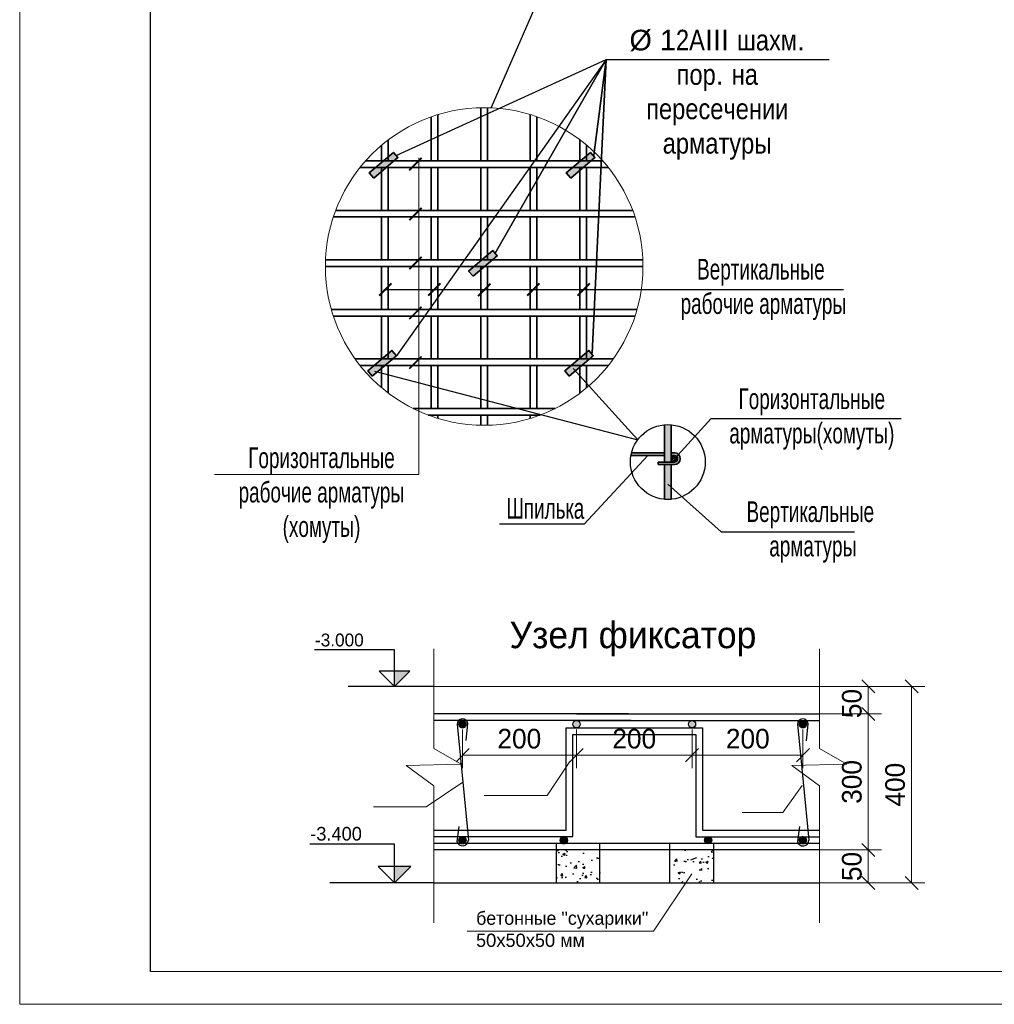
# Model space of a CAD drawing. Extents: x -764262 to 2885205, y 359641 to 616597.
# Tile 14 of 97: x 620656 to 635544, y 421809 to 436854. Entities that reach past the tile are written whole.
import ezdxf

# ---------------------------------------------------------------- set-up
doc = ezdxf.new("R2010")
doc.units = 0
doc.header["$LTSCALE"] = 50
doc.header["$MEASUREMENT"] = 0
doc.linetypes.add('CENTER', pattern=[50.8, 31.75, -6.35, 6.35, -6.35])
doc.linetypes.add('CONTI', pattern=[0])
doc.layers.get('0').update_dxf_attribs({"linetype": 'CONTINUOUS', "lineweight": 15})
doc.layers.get('DEFPOINTS').update_dxf_attribs({"linetype": 'CONTINUOUS'})
for name, color, linetype in [('LEV', 2, 'CONTINUOUS'), ('LINE-0', 9, 'CENTER'), ('TEXT-LEV', 4, 'CONTINUOUS'), ('ВЫНОСКА', 221, 'CONTINUOUS')]:
    doc.layers.add(name, color=color, linetype=linetype)
for name, color, linetype, lineweight in [('Tarama', 251, 'CONTINUOUS', 15), ('Арматур', 7, 'CONTINUOUS', 60), ('размеры', 76, 'CONTINUOUS', 15), ('粗实线层', 7, 'CONTINUOUS', 35)]:
    doc.layers.add(name, color=color, linetype=linetype, lineweight=lineweight)
doc.styles.add('arial', font='ARIALN.TTF')
doc.styles.add('MtXpl_ISOCPEUR_1', font='txt')
doc.styles.get("Standard").update_dxf_attribs({"font": 'txt', "width": 0.8})
doc.dimstyles.new('Xikmatillo', dxfattribs={"dimtxt": 300, "dimasz": 200, "dimexe": 200, "dimexo": 0, "dimgap": 100, "dimtad": 1, "dimdec": 0, "dimtxsty": 'arial', "dimblk": 'OBLIQUE', "dimcen": 0, "dimclrd": 7, "dimclre": 7, "dimclrt": 7, "dimadec": 0, "dimazin": 0, "dimtfac": 1, "dimtdec": 0, "dimtmove": 1, "dimatfit": 3, "dimldrblk": 'OBLIQUE', "dimfxl": 200, "dimlwd": 13, "dimlwe": 13, "dimarcsym": 0})
pattern_1 = [(0, (166981.662, 499096.2454), (0, 7.07799942), [5.14763594, -1.93036348]), (90, (166981.662, 499096.2454), (-7.07799942, 4e-16), [5.14763594, -1.93036348])]
pattern_2 = [(50, (614855.92, 418634.83), (363.405, -31.794), [37.999, -417.992]), (355, (614855.92, 418634.83), (-70.299, 381.1035), [30.3994, -334.394]), (100.4514, (614886.2, 418632.2), (293.106, 349.3094), [32.2944, -355.239]), (46.1842, (614855.92, 418736.16), (540.725, -83.861), [56.999, -626.988]), (96.6356, (614901, 418729.2), (473.553, 493.544), [48.442, -532.858]), (351.1842, (614855.9, 418736.16), (473.553, 493.544), [45.599, -501.59]), (21, (614906.6, 418710.83), (302.427, -203.9897), [37.999, -417.992]), (326, (614906.6, 418710.83), (123.2774, 367.4024), [30.3994, -334.394]), (71.4514, (614931.8, 418693.83), (425.705, 163.4124), [32.2944, -355.239]), (37.5, (614855.92, 418634.83), (6.1609, 168.663), [0, -330.3404, 0, -339.4602, 0, -335.6603]), (7.5, (614855.92, 418634.83), (133.286, 199.8315), [0, -193.543, 0, -322.7406, 0, -127.931]), (327.5, (614742.94, 418634.83), (270.4649, -11.4276), [0, -126.6643, 0, -395.1925, 0, -524.39]), (317.5, (614692.27, 418634.83), (295.4754, 50.719), [0, -164.6636, 0, -262.4484, 0, -372.393])]

# ---------------------------------------------------------------- blocks, each defined once
blk = doc.blocks.new('_OBLIQUE')
at = {"color": 0, "linetype": 'ByBlock'}
blk.add_line((-0.5, -0.5), (0.5, 0.5), dxfattribs=at)
blk = doc.blocks.new('*D691')
at = {"color": 7, "lineweight": 13, "ltscale": 5, "transparency": 16777216}
for p, q in [((632872, 426666), (633819, 426666)), ((633619, 426666), (633619, 426246)), ((631405, 426246), (633819, 426246))]:
    blk.add_line(p, q, dxfattribs=at)
at = {"layer": 'DEFPOINTS', "color": 0, "ltscale": 5, "transparency": 16777216}
for p in [(632872, 426666), (631405, 426246), (633619, 426246)]:
    blk.add_point(p, dxfattribs=at)
at = {"color": 7, "lineweight": 13, "ltscale": 5, "transparency": 16777216, "xscale": 200, "yscale": 200, "zscale": 200}
for p, rotation in [((633619, 426666), 90), ((633619, 426246), 270)]:
    blk.add_blockref('_OBLIQUE', p, dxfattribs=dict(at, rotation=rotation))
at = {"color": 7, "ltscale": 5, "transparency": 16777216, "insert": (633369, 426405), "char_height": 300, "attachment_point": 5, "rotation": 90, "style": 'MtXpl_ISOCPEUR_1'}
blk.add_mtext('50', dxfattribs=at)
blk = doc.blocks.new('*D692')
at = {"color": 7, "lineweight": 13, "ltscale": 5, "transparency": 16777216}
for p, q in [((632872, 424167), (633819, 424167)), ((633619, 424167), (633619, 423663)), ((632872, 423663), (633819, 423663))]:
    blk.add_line(p, q, dxfattribs=at)
at = {"layer": 'DEFPOINTS', "color": 0, "ltscale": 5, "transparency": 16777216}
for p in [(632872, 424167), (632872, 423663), (633619, 423663)]:
    blk.add_point(p, dxfattribs=at)
at = {"color": 7, "lineweight": 13, "ltscale": 5, "transparency": 16777216, "xscale": 200, "yscale": 200, "zscale": 200}
for p, rotation in [((633619, 424167), 90), ((633619, 423663), 270)]:
    blk.add_blockref('_OBLIQUE', p, dxfattribs=dict(at, rotation=rotation))
at = {"color": 7, "ltscale": 5, "transparency": 16777216, "insert": (633369, 423915), "char_height": 300, "attachment_point": 5, "rotation": 90, "style": 'MtXpl_ISOCPEUR_1'}
blk.add_mtext('50', dxfattribs=at)
blk = doc.blocks.new('*D693')
at = {"color": 7, "lineweight": 13, "ltscale": 5, "transparency": 16777216}
for p, q in [((632872, 426666), (634480, 426666)), ((634280, 426666), (634280, 423663)), ((632872, 423663), (634480, 423663))]:
    blk.add_line(p, q, dxfattribs=at)
at = {"layer": 'DEFPOINTS', "color": 0, "ltscale": 5, "transparency": 16777216}
for p in [(632872, 426666), (632872, 423663), (634280, 423663)]:
    blk.add_point(p, dxfattribs=at)
at = {"color": 7, "lineweight": 13, "ltscale": 5, "transparency": 16777216, "xscale": 200, "yscale": 200, "zscale": 200}
for p, rotation in [((634280, 426666), 90), ((634280, 423663), 270)]:
    blk.add_blockref('_OBLIQUE', p, dxfattribs=dict(at, rotation=rotation))
at = {"color": 7, "ltscale": 5, "transparency": 16777216, "insert": (634030, 425165), "char_height": 300, "attachment_point": 5, "rotation": 90, "style": 'MtXpl_ISOCPEUR_1'}
blk.add_mtext('400', dxfattribs=at)
blk = doc.blocks.new('*D694')
at = {"color": 7, "lineweight": 13, "ltscale": 5, "transparency": 16777216}
for p, q in [((633312, 426246), (633819, 426246)), ((633619, 424167), (633619, 426246)), ((633127, 424167), (633819, 424167))]:
    blk.add_line(p, q, dxfattribs=at)
at = {"layer": 'DEFPOINTS', "color": 0, "ltscale": 5, "transparency": 16777216}
for p in [(633312, 426246), (633619, 426246), (633127, 424167)]:
    blk.add_point(p, dxfattribs=at)
at = {"color": 7, "lineweight": 13, "ltscale": 5, "transparency": 16777216, "xscale": 200, "yscale": 200, "zscale": 200}
for p, rotation in [((633619, 426246), 90), ((633619, 424167), 270)]:
    blk.add_blockref('_OBLIQUE', p, dxfattribs=dict(at, rotation=rotation))
at = {"color": 7, "ltscale": 5, "transparency": 16777216, "insert": (633369, 425207), "char_height": 300, "attachment_point": 5, "rotation": 90, "style": 'MtXpl_ISOCPEUR_1'}
blk.add_mtext('300', dxfattribs=at)
blk = doc.blocks.new('*D695')
at = {"color": 7, "lineweight": 13, "ltscale": 5, "transparency": 16777216}
for p, q in [((627422, 426008), (627422, 425416)), ((629162, 426008), (629162, 425416)), ((627422, 425616), (629162, 425616))]:
    blk.add_line(p, q, dxfattribs=at)
at = {"layer": 'DEFPOINTS', "color": 0, "ltscale": 5, "transparency": 16777216}
for p in [(627422, 426008), (629162, 426008), (629162, 425616)]:
    blk.add_point(p, dxfattribs=at)
at = {"color": 7, "lineweight": 13, "ltscale": 5, "transparency": 16777216, "xscale": 200, "yscale": 200, "zscale": 200, "rotation": 180}
blk.add_blockref('_OBLIQUE', (627422, 425616), dxfattribs=at)
at = {"color": 7, "lineweight": 13, "ltscale": 5, "transparency": 16777216, "xscale": 200, "yscale": 200, "zscale": 200}
blk.add_blockref('_OBLIQUE', (629162, 425616), dxfattribs=at)
at = {"color": 7, "ltscale": 5, "transparency": 16777216, "insert": (628288, 425866), "char_height": 300, "attachment_point": 5, "style": 'MtXpl_ISOCPEUR_1'}
blk.add_mtext('200', dxfattribs=at)
blk = doc.blocks.new('*D696')
at = {"color": 7, "lineweight": 13, "ltscale": 5, "transparency": 16777216}
for p, q in [((629162, 426008), (629162, 425416)), ((630926, 426008), (630926, 425416)), ((629162, 425616), (630926, 425616))]:
    blk.add_line(p, q, dxfattribs=at)
at = {"layer": 'DEFPOINTS', "color": 0, "ltscale": 5, "transparency": 16777216}
for p in [(629162, 426008), (630926, 426008), (630926, 425616)]:
    blk.add_point(p, dxfattribs=at)
at = {"color": 7, "lineweight": 13, "ltscale": 5, "transparency": 16777216, "xscale": 200, "yscale": 200, "zscale": 200, "rotation": 180}
blk.add_blockref('_OBLIQUE', (629162, 425616), dxfattribs=at)
at = {"color": 7, "lineweight": 13, "ltscale": 5, "transparency": 16777216, "xscale": 200, "yscale": 200, "zscale": 200}
blk.add_blockref('_OBLIQUE', (630926, 425616), dxfattribs=at)
at = {"color": 7, "ltscale": 5, "transparency": 16777216, "insert": (630044, 425866), "char_height": 300, "attachment_point": 5, "style": 'MtXpl_ISOCPEUR_1'}
blk.add_mtext('200', dxfattribs=at)
blk = doc.blocks.new('*D697')
at = {"color": 7, "lineweight": 13, "ltscale": 5, "transparency": 16777216}
for p, q in [((630926, 426008), (630926, 425416)), ((632620, 426008), (632620, 425416)), ((630926, 425616), (632620, 425616))]:
    blk.add_line(p, q, dxfattribs=at)
at = {"layer": 'DEFPOINTS', "color": 0, "ltscale": 5, "transparency": 16777216}
for p in [(630926, 426008), (632620, 426008), (632620, 425616)]:
    blk.add_point(p, dxfattribs=at)
at = {"color": 7, "lineweight": 13, "ltscale": 5, "transparency": 16777216, "xscale": 200, "yscale": 200, "zscale": 200, "rotation": 180}
blk.add_blockref('_OBLIQUE', (630926, 425616), dxfattribs=at)
at = {"color": 7, "lineweight": 13, "ltscale": 5, "transparency": 16777216, "xscale": 200, "yscale": 200, "zscale": 200}
blk.add_blockref('_OBLIQUE', (632620, 425616), dxfattribs=at)
at = {"color": 7, "ltscale": 5, "transparency": 16777216, "insert": (631778, 425866), "char_height": 300, "attachment_point": 5, "style": 'MtXpl_ISOCPEUR_1'}
blk.add_mtext('200', dxfattribs=at)
blk = doc.blocks.new('A$C01EB0BB3')
at = {"layer": 'LEV', "color": 1}
for p, q in [((225, 0), (225, 533)), ((225, 533), (1391, 533)), ((225, 0), (0, 225)), ((0, 225), (450, 225)), ((225, 0), (450, 225))]:
    blk.add_line(p, q, dxfattribs=at)
blk.add_solid([(0, 225), (225, 225), (225, 0)], dxfattribs=at)
at = {"layer": 'TEXT-LEV'}
blk.add_attdef('EL.+189', (221, 584), '', height=188, dxfattribs=at)

msp = doc.modelspace()

# ---------------------------------------------------------------- hatches: boundary and pattern name
at = {"linetype": 'CONTI', "lineweight": 25, "transparency": 33554687}
h = msp.add_hatch(dxfattribs=at)
h.set_pattern_fill('ANGLE', color=256, scale=1.013314)
h.set_pattern_definition([(0, (-259875.529, 499096.2454), (0, 7.07799942), [5.14763594, -1.93036348]), (90, (-259875.529, 499096.2454), (-7.07799942, 4e-16), [5.14763594, -1.93036348])])
h.paths.add_polyline_path([(627477.388, 426088.909, 1), (627366.591, 426088.909, 1)])
h = msp.add_hatch(dxfattribs=at)
h.set_pattern_fill('ANGLE', color=256, scale=1.013314)
h.set_pattern_definition(pattern_1)
h.paths.add_polyline_path([(629187.29, 426039.587, 0.281623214), (629217.464, 426088.909, 1), (629106.667, 426088.909, 0.281623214), (629136.841, 426039.587)])
h.paths.add_polyline_path([(630873.138, 426105.115), (630900.889, 426039.587), (630951.338, 426039.587, 0.281623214), (630981.512, 426088.909, 0.861581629)])
h = msp.add_hatch(dxfattribs=at)
h.set_pattern_fill('ANGLE', color=256, scale=1.013314)
h.set_pattern_definition([(0, (-254677.6576, 499096.2454), (0, 7.07799942), [5.14763594, -1.93036348]), (90, (-254677.6576, 499096.2454), (-7.07799942, 4e-16), [5.14763594, -1.93036348])])
h.paths.add_polyline_path([(632675.26, 426088.909, 1), (632564.463, 426088.909, 1)])
h = msp.add_hatch(dxfattribs=at)
h.set_pattern_fill('ANGLE', color=256, scale=1.013314)
h.set_pattern_definition([(0, (-259875.529, 497325.43), (0, 7.07799942), [5.14763594, -1.93036348]), (90, (-259875.529, 497325.43), (-7.07799942, 4e-16), [5.14763594, -1.93036348])])
h.paths.add_polyline_path([(627477.388, 424318.094, 1), (627366.591, 424318.094, 1)])
h = msp.add_hatch(dxfattribs=at)
h.set_pattern_fill('ANGLE', color=256, scale=1.013314)
h.set_pattern_definition(pattern_1)
h.paths.add_polyline_path([(628915.316, 424331.888), (628943.066, 424266.36), (628993.515, 424266.36, 0.281623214), (629023.689, 424315.682, 0.861581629)])
h = msp.add_hatch(dxfattribs=at)
h.set_pattern_fill('ANGLE', color=256, scale=1.013314)
h.set_pattern_definition(pattern_1)
h.paths.add_polyline_path([(631121.576, 424333.786), (631149.327, 424268.257), (631199.776, 424268.257, 0.281623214), (631229.95, 424317.58, 0.861581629)])
h = msp.add_hatch(dxfattribs=at)
h.set_pattern_fill('ANGLE', color=256, scale=1.013314)
h.set_pattern_definition([(0, (-254677.6576, 497325.43), (0, 7.07799942), [5.14763594, -1.93036348]), (90, (-254677.6576, 497325.43), (-7.07799942, 4e-16), [5.14763594, -1.93036348])])
h.paths.add_polyline_path([(632675.26, 424318.094, 1), (632564.463, 424318.094, 1)])
at = {"linetype": 'Continuous', "lineweight": 30}
h = msp.add_hatch(dxfattribs=at)
h.set_pattern_fill('AR-CONC', color=0, scale=50.665708, style=0)
h.set_pattern_definition(pattern_2)
h.paths.add_polyline_path([(629518.605, 423662.989), (629518.605, 424167.44), (629269.442, 424167.44), (629202.428, 424009.198), (629109.311, 424048.632), (629159.625, 424167.44), (628851.473, 424167.44), (628851.473, 423662.989)])
h = msp.add_hatch(dxfattribs=at)
h.set_pattern_fill('AR-CONC', color=0, scale=50.665708, style=0)
h.set_pattern_definition(pattern_2)
h.paths.add_polyline_path([(630584.822, 423662.989), (631251.953, 423662.989), (631251.953, 424167.44), (630943.801, 424167.44), (630994.115, 424048.632), (630900.998, 424009.198), (630833.984, 424167.44), (630584.822, 424167.44)])
at = {"layer": 'размеры', "ltscale": 40}
h = msp.add_hatch(color=0, dxfattribs=at)
h.dxf.hatch_style = 1
h.set_gradient(color1=(95, 127, 63), color2=(92, 123, 61), one_color=1, tint=0.36)
h.paths.add_polyline_path([(626063.99, 434434.194), (626433.293, 434746.213), (626365.247, 434826.751), (625995.944, 434514.733)])
h = msp.add_hatch(color=0, dxfattribs=at)
h.dxf.hatch_style = 1
h.set_gradient(color1=(95, 127, 63), color2=(92, 123, 61), one_color=1, tint=0.36)
h.paths.add_polyline_path([(629073.023, 434434.194), (629442.326, 434746.213), (629374.28, 434826.751), (629004.977, 434514.733)])
h = msp.add_hatch(color=0, dxfattribs=at)
h.dxf.hatch_style = 1
h.set_gradient(color1=(95, 127, 63), color2=(92, 123, 61), one_color=1, tint=0.36)
h.paths.add_polyline_path([(627581.413, 432933.686), (627950.716, 433245.705), (627882.67, 433326.243), (627513.367, 433014.224)])
h = msp.add_hatch(color=0, dxfattribs=at)
h.dxf.hatch_style = 1
h.set_gradient(color1=(95, 127, 63), color2=(92, 123, 61), one_color=1, tint=0.36)
h.paths.add_polyline_path([(626040.29, 431407.002), (626409.593, 431719.021), (626341.547, 431799.56), (625972.244, 431487.541)])
h = msp.add_hatch(color=0, dxfattribs=at)
h.dxf.hatch_style = 1
h.set_gradient(color1=(95, 127, 63), color2=(92, 123, 61), one_color=1, tint=0.36)
h.paths.add_polyline_path([(629049.323, 431407.002), (629418.626, 431719.021), (629350.58, 431799.56), (628981.277, 431487.541)])
h = msp.add_hatch(color=0, dxfattribs=at)
h.dxf.hatch_style = 1
h.set_gradient(color1=(51, 51, 51), color2=(43, 43, 43), one_color=1, tint=0.17)
h.paths.add_polyline_path([(630504.933, 430665.022), (630605.834, 430665.199), (630605.834, 430094.509), (630504.933, 430095.58)])
h = msp.add_hatch(color=0, dxfattribs=at)
h.dxf.hatch_style = 1
h.set_gradient(color1=(127, 63, 63), color2=(123, 61, 61), one_color=1, tint=0.36)
h.paths.add_polyline_path([(630002.348, 430236.841, 0.018063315), (629993.596, 430196.481), (630504.933, 430196.481), (630504.933, 430236.841)])
h.paths.add_polyline_path([(630656.344, 430236.841), (630605.834, 430236.841), (630605.834, 430196.481), (630656.344, 430196.481, -0.414213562), (630706.795, 430146.03, -0.414213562), (630656.344, 430095.58), (630407.045, 430095.58), (630407.045, 430055.22), (630656.344, 430055.22, 1)])
h = msp.add_hatch(dxfattribs=at)
h.set_pattern_fill('ANSI31', color=0, scale=6.306297)
h.set_pattern_definition([(45, (-112037.295, 1493865.262), (-14.1580403, 14.1580403), [])])
edge = h.paths.add_edge_path()
edge.add_arc((630656.344, 430146.03), 50.45, 0, 360)
h = msp.add_hatch(color=0, dxfattribs=at)
h.dxf.hatch_style = 1
h.set_gradient(color1=(51, 51, 51), color2=(43, 43, 43), one_color=1, tint=0.17)
h.paths.add_polyline_path([(630504.933, 430055.22), (630605.834, 430055.397), (630605.834, 429523.819), (630504.933, 429523.819)])

# ---------------------------------------------------------------- linework, layer by layer
at = {"color": 0}
for p, q in [((626980.776, 427239.202), (626980.776, 425717.521)), ((632872.265, 427239.202), (632872.265, 425717.521)), ((626980.776, 426666.307), (632872.265, 426666.307)), ((626980.776, 425717.521), (627401.597, 425477.255)), ((632872.265, 425717.521), (633293.085, 425477.255)), ((627401.597, 425477.255), (626559.955, 425457.233)), ((626559.955, 425457.233), (626980.776, 425146.89)), ((633293.085, 425477.255), (632451.444, 425457.233)), ((632451.444, 425457.233), (632872.265, 425146.89)), ((626980.776, 425146.89), (626980.776, 423054.579)), ((632872.265, 425146.89), (632872.265, 423054.579)), ((628851.473, 423662.989), (629518.605, 423662.989)), ((631251.953, 423662.989), (630584.822, 423662.989))]:
    msp.add_line(p, q, dxfattribs=at)
at = {"linetype": 'Continuous', "lineweight": 30}
for p, q in [((629953.892, 426245.639), (626980.776, 426245.639)), ((629162.066, 426245.639), (630985.212, 426245.639)), ((630985.212, 426245.639), (632872.265, 426245.639)), ((629996.805, 426144.308), (626980.776, 426144.308)), ((629162.066, 426144.308), (630985.212, 426144.308)), ((630985.212, 426144.308), (632872.265, 426144.308)), ((629003.117, 424472.412), (629003.117, 426032.413)), ((629003.117, 426032.413), (631086.544, 426032.413)), ((631086.544, 426032.413), (631086.544, 424470.461)), ((629104.449, 424371.081), (629104.449, 425931.082)), ((629104.449, 425931.082), (630985.212, 425931.082)), ((630985.212, 425931.082), (630985.212, 424369.13)), ((626980.776, 424472.412), (629003.117, 424472.412)), ((631086.544, 424470.461), (632872.265, 424470.461)), ((626980.776, 424371.081), (629104.449, 424371.081)), ((630985.212, 424369.13), (632872.265, 424369.13)), ((629202.538, 424268.771), (626980.776, 424268.771)), ((630900.889, 424268.771), (629187.29, 424268.771)), ((632872.265, 424268.771), (630900.889, 424268.771))]:
    msp.add_line(p, q, dxfattribs=at)
at = {"color": 0, "lineweight": 20}
for p, q in [((629059.23, 425520.8), (628712.504, 425000.022)), ((627423.795, 425203.502), (626864.257, 424824.206)), ((632610.19, 425151.481), (632314.532, 424737.836)), ((627753.11, 425000.022), (628712.504, 425000.022)), ((626059.498, 424824.206), (626864.257, 424824.206)), ((631690.834, 424737.836), (632314.532, 424737.836)), ((630923.378, 423802.258), (630339.061, 422924.622)), ((627491.273, 422924.622), (630339.061, 422924.622))]:
    msp.add_line(p, q, dxfattribs=at)
at = {"color": 0, "linetype": 'Continuous', "lineweight": 30}
for p, q in [((629162.066, 424167.44), (626980.776, 424167.44)), ((628851.473, 424268.771), (628851.473, 424167.44)), ((628851.473, 424209.346), (628851.473, 423662.989)), ((630926.113, 424167.44), (629162.066, 424167.44)), ((629518.605, 424167.44), (629518.605, 424268.771)), ((629518.605, 423662.989), (629518.605, 424196.06)), ((630584.822, 424167.44), (630584.822, 424268.771)), ((630584.822, 423662.989), (630584.822, 424187.419)), ((632872.265, 424167.44), (630926.113, 424167.44)), ((631251.953, 424268.771), (631251.953, 424167.44)), ((631251.953, 424194.062), (631251.953, 423662.989)), ((630994.115, 424048.632), (630900.998, 424009.198)), ((626980.776, 423662.989), (632872.265, 423662.989))]:
    msp.add_line(p, q, dxfattribs=at)
at = {"color": 0}
msp.add_lwpolyline([(680055.971, 421809.05), (620655.971, 421809.05), (620655.971, 451509.051), (680055.971, 451509.051)], close=True, dxfattribs=at)
at = {"color": 0, "lineweight": 30, "ltscale": 100}
msp.add_lwpolyline([(622655.971, 451009.05), (679426.924, 450993.143), (679426.924, 422293.143), (622655.971, 422309.05)], close=True, dxfattribs=at)
at = {"color": 0, "linetype": 'ByBlock', "const_width": 28.378}
for points in [[(626796.236, 434741.546), (626607.047, 434552.357)], [(626796.236, 433980.576), (626607.047, 433791.387)], [(626796.236, 433231.419), (626607.047, 433042.23)], [(626337.011, 432826.143), (626147.822, 432636.954)], [(627085.654, 432826.143), (626896.465, 432636.954)], [(627847.109, 432820.108), (627657.921, 432630.919)], [(628597.992, 432826.143), (628408.803, 432636.954)], [(629365.734, 432826.143), (629176.545, 432636.954)], [(626796.236, 432469.048), (626607.047, 432279.859)], [(626796.236, 431710.085), (626607.047, 431520.897)]]:
    msp.add_lwpolyline(points, dxfattribs=at)
at = {"linetype": 'Continuous', "lineweight": 30}
for points in [[(627337.591, 426088.909), (627509.998, 424318.094)], [(627473.689, 425838.461), (627498.998, 426098.413)], [(632538.958, 426087.557), (632711.365, 424316.742)], [(632675.056, 425837.108), (632700.365, 426097.061)], [(627364.498, 424528.224), (627334.498, 424298.413)], [(632565.865, 424526.872), (632535.865, 424297.061)]]:
    msp.add_lwpolyline(points, dxfattribs=at)
for centre in [(627421.99, 426088.909), (629162.066, 426088.909), (630926.113, 426088.909), (632619.861, 426088.909), (632619.861, 426088.909), (627421.99, 424318.094), (627421.99, 424318.094), (628968.291, 424315.682), (628968.291, 424315.682), (631174.552, 424317.58), (632619.861, 424318.094), (632619.861, 424318.094)]:
    msp.add_circle(centre, 55.399, dxfattribs=at)
for centre, radius, start, end in [((627418.495, 426090.262), 80.915, 5.7820555, 180.9576704), ((632619.861, 426088.909), 80.915, 5.7820555, 180.9576704), ((627420.916, 424320.133), 89.105, 194.1079314, 358.6888365), ((632622.283, 424318.78), 89.105, 194.1079314, 358.6888365)]:
    msp.add_arc(centre, radius, start, end, dxfattribs=at)
at = {"layer": 'LINE-0', "color": 0}
for p, q in [((626980.776, 426666.307), (625672.498, 426666.307)), ((626980.776, 423662.989), (625179.998, 423662.989))]:
    msp.add_line(p, q, dxfattribs=at)
at = {"layer": 'Tarama', "linetype": 'ByBlock'}
for p, q in [((626752.561, 434741.546), (626752.561, 429903.713)), ((626752.561, 429903.713), (623633.248, 429903.713))]:
    msp.add_line(p, q, dxfattribs=at)
at = {"layer": 'Арматур', "color": 0, "lineweight": 35, "ltscale": 40}
for p, q in [((630504.933, 430196.481), (629993.596, 430196.481)), ((630504.933, 430236.841), (630002.348, 430236.841)), ((630656.344, 430236.841), (630605.834, 430236.841)), ((630656.344, 430196.481), (630605.834, 430196.481)), ((630656.344, 430095.58), (630407.045, 430095.58)), ((630407.045, 430095.58), (630407.045, 430055.22)), ((630656.344, 430055.22), (630407.045, 430055.22))]:
    msp.add_line(p, q, dxfattribs=at)
for points in [[(627698.743, 434697.87), (627698.743, 435508.494)], [(627799.644, 435508.575), (627799.644, 434697.87)], [(626941.987, 434697.87), (626941.987, 435370.129)], [(627042.888, 435403.363), (627042.888, 434697.87)], [(628455.499, 434697.87), (628455.499, 435404.555)], [(628556.399, 435371.511), (628556.399, 434697.87)], [(626284.749, 435015.67), (626284.857, 434697.87)], [(629212.254, 434697.87), (629212.254, 435019.68)], [(626185.232, 434697.87), (626185.232, 434935.947)], [(629313.155, 434939.249), (629313.155, 434697.87)], [(625940.736, 434697.87), (629561.567, 434697.87)], [(629646.741, 434596.97), (625855.561, 434596.97)], [(626185.232, 433940.995), (626185.232, 434596.97)], [(626284.891, 434596.97), (626285.113, 433940.995)], [(626941.987, 433940.995), (626941.987, 434596.97)], [(627042.888, 434596.97), (627042.888, 433940.995)], [(627698.743, 433940.995), (627698.743, 434596.97)], [(627799.644, 434596.97), (627799.644, 433940.995)], [(628455.499, 433940.995), (628455.499, 434596.97)], [(628556.399, 434596.97), (628556.399, 433940.995)], [(629212.254, 433940.995), (629212.254, 434596.97)], [(629313.155, 434596.97), (629313.155, 433940.995)], [(625482.028, 433940.995), (630020.275, 433940.995)], [(630055.894, 433840.095), (625446.408, 433840.095)], [(626185.232, 433184.12), (626185.232, 433840.095)], [(626285.147, 433840.095), (626285.37, 433184.12)], [(626941.987, 433184.12), (626941.987, 433840.095)], [(627042.888, 433840.095), (627042.888, 433184.12)], [(627698.743, 433184.12), (627698.743, 433840.095)], [(627799.644, 433840.095), (627799.644, 433184.12)], [(628455.499, 433184.12), (628455.499, 433840.095)], [(628556.399, 433840.095), (628556.399, 433184.12)], [(629212.254, 433184.12), (629212.254, 433840.095)], [(629313.155, 433840.095), (629313.155, 433184.12)], [(625327.41, 433184.12), (630174.892, 433184.12)], [(630176.991, 433083.22), (625325.311, 433083.22)], [(626185.232, 432427.245), (626185.232, 433083.22)], [(626285.404, 433083.22), (626285.626, 432427.245)], [(626941.987, 432427.245), (626941.987, 433083.22)], [(627042.888, 433083.22), (627042.888, 432427.245)], [(627698.743, 432427.245), (627698.743, 433083.22)], [(627799.644, 433083.22), (627799.644, 432427.245)], [(628455.499, 432427.245), (628455.499, 433083.22)], [(628556.399, 433083.22), (628556.399, 432427.245)], [(629212.254, 432427.245), (629212.254, 433083.22)], [(629313.155, 433083.22), (629313.155, 432427.245)], [(625415.686, 432427.245), (630086.617, 432427.245)], [(630055.894, 432326.345), (625446.408, 432326.345)], [(626185.232, 431670.37), (626185.232, 432326.345)], [(626285.66, 432326.345), (626285.883, 431670.37)], [(626941.987, 431670.37), (626941.987, 432326.345)], [(627042.888, 432326.345), (627042.888, 431670.37)], [(627698.743, 431670.37), (627698.743, 432326.345)], [(627799.644, 432326.345), (627799.644, 431670.37)], [(628455.499, 431670.37), (628455.499, 432326.345)], [(628556.399, 432326.345), (628556.399, 431670.37)], [(629212.254, 431670.37), (629212.254, 432326.345)], [(629313.155, 432326.345), (629313.155, 431670.37)], [(625779.209, 431670.37), (629723.094, 431670.37)], [(629646.741, 431569.47), (625855.561, 431569.47)], [(626185.232, 431230.493), (626185.232, 431569.47)], [(626285.917, 431569.47), (626286.059, 431149.775)], [(626941.987, 430913.495), (626941.987, 431569.47)], [(627042.888, 431569.47), (627042.888, 430913.495)], [(627698.743, 430913.495), (627698.743, 431569.47)], [(627799.644, 431569.47), (627799.644, 430913.495)], [(628455.499, 430913.495), (628455.499, 431569.47)], [(628556.399, 431569.47), (628556.399, 430913.495)], [(629212.254, 431146.759), (629212.254, 431569.47)], [(629313.155, 431569.47), (629313.155, 431227.19)], [(626666.017, 430913.615), (628836.285, 430913.615)], [(628605.262, 430812.714), (626897.04, 430812.714)], [(626941.987, 430796.31), (626941.987, 430812.714)], [(627042.888, 430812.714), (627042.888, 430763.076)], [(627698.743, 430657.946), (627698.743, 430812.714)], [(627799.644, 430812.714), (627799.644, 430657.864)], [(628455.499, 430761.885), (628455.499, 430812.714)], [(628556.399, 430812.714), (628556.399, 430794.928)], [(630504.933, 430095.58), (630504.933, 430665.022)], [(630605.834, 430665.199), (630605.834, 430095.58)], [(630504.933, 429523.819), (630504.933, 430055.22)], [(630605.834, 430055.22), (630605.834, 429523.819)]]:
    msp.add_lwpolyline(points, dxfattribs=at)
for points in [[(626063.99, 434434.194), (626433.293, 434746.213), (626365.247, 434826.751), (625995.944, 434514.733)], [(629073.023, 434434.194), (629442.326, 434746.213), (629374.28, 434826.751), (629004.977, 434514.733)], [(627581.413, 432933.686), (627950.716, 433245.705), (627882.67, 433326.243), (627513.367, 433014.224)], [(626040.29, 431407.002), (626409.593, 431719.021), (626341.547, 431799.56), (625972.244, 431487.541)], [(629049.323, 431407.002), (629418.626, 431719.021), (629350.58, 431799.56), (628981.277, 431487.541)]]:
    msp.add_lwpolyline(points, close=True, dxfattribs=at)
msp.add_circle((630656.344, 430146.03), 50.45, dxfattribs=at)
msp.add_arc((630656.344, 430146.03), 90.811, 270, 90, dxfattribs=at)
at = {"layer": 'ВЫНОСКА', "color": 0, "ltscale": 5}
for points in [[(626415.196, 434786.482), (629613.53, 436244.173), (629424.229, 434786.482), (629613.53, 436244.173), (629400.529, 431759.291), (629613.53, 436244.173), (627916.693, 433285.974), (629613.53, 436244.173), (629400.529, 431759.291), (629613.53, 436244.173), (626409.593, 431719.021)], [(629613.53, 436244.173), (633021.944, 436244.173)], [(626217.94, 432731.549), (633241.685, 432731.549)], [(626073.736, 431484.129), (630096.586, 430435.428), (629108.749, 431527.005), (630096.586, 430435.428)], [(630656.344, 430146.03), (631221.118, 430761.631), (634118.561, 430761.631)], [(630249.265, 430196.481), (629276.995, 429146.646), (627983.321, 429146.646)], [(630556.386, 429758.226), (631368.964, 429026.504), (633408.468, 429026.504)]]:
    msp.add_lwpolyline(points, dxfattribs=at)
msp.add_circle((630556.385, 430095.58), 571.762, dxfattribs=at)
at = {"layer": 'размеры', "color": 0, "ltscale": 40}
for points in [[(626666.256, 430913.495), (628836.046, 430913.495)], [(628604.945, 430812.595), (626897.358, 430812.595)], [(630504.933, 430095.58), (630504.933, 430665.022), (630605.834, 430665.199), (630605.834, 430095.58)], [(630605.834, 430055.22), (630605.834, 429523.819), (630504.933, 429523.819), (630504.933, 430055.22)]]:
    msp.add_lwpolyline(points, dxfattribs=at)
msp.add_circle((627751.151, 433083.22), 2425.84, dxfattribs=at)
at = {"layer": '粗实线层', "lineweight": 25}
msp.add_line((630590.54, 441773.833), (627855.463, 435513.706), dxfattribs=at)

# ---------------------------------------------------------------- block references
at = {"color": 0, "extrusion": (0, 0, -1)}
ref = msp.add_blockref('A$C01EB0BB3', (-626616.292, 426666.307), dxfattribs=dict(at, xscale=1.046736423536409, yscale=1.046736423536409, zscale=-1.046736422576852))
ref.add_attrib('EL.+189', '-3.000', (625166.994, 427278.088), dxfattribs={"layer": 'TEXT-LEV', "height": 196.2631, "width": 1})
ref = msp.add_blockref('A$C01EB0BB3', (-626630.465, 423662.989), dxfattribs=dict(at, xscale=1.1097298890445, yscale=1.1097298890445, zscale=-1.109729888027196))
ref.add_attrib('EL.+189', '-3.400', (625093.947, 424311.587), dxfattribs={"layer": 'TEXT-LEV', "height": 208.0744, "width": 1})

# ---------------------------------------------------------------- texts
at = {"color": 0, "ltscale": 500, "attachment_point": 5, "style": 'arial'}
for s, width, insert, char_height in [('{\\fArial|b0|i0|c162|p34;Ø 1}2А{\\fArial|b0|i0|c162|p34;III }шахм{\\fArial|b0|i0|c162|p34;. }пор{\\fArial|b0|i0|c162|p34;. }на пересечении арматуры', 3366.94362, (631312.134, 435706.998), 315.314844), ('{\\W0.8;Вертикальные\\P рабочие арматуры}', 3366.94362, (631978.36, 432731.549), 315.31484), ('{\\W0.8;Горизонтальные арматуры(хомуты) }', 3682.61004, (632756.774, 430751.524), 315.31484), ('{\\W0.8;Горизонтальные рабочие арматуры\\P(хомуты) }', 3366.94362, (625266.63, 429587.032), 315.31484), ('{\\W0.8;Шпилька}', 3366.94362, (628685.838, 429383.957), 315.31484), ('{\\W0.8;Вертикальные\\P арматуры}', 3366.94362, (632733.254, 429026.504), 315.31484)]:
    msp.add_mtext_dynamic_manual_height_columns(s, width=width, gutter_width=3153.148, heights=[0], dxfattribs=dict(at, insert=insert, char_height=char_height))
at = {"color": 0, "attachment_point": 1, "style": 'MtXpl_ISOCPEUR_1'}
for s, insert, char_height, width in [('\\pi204.3115;Узел фиксатор', (627934.427, 427656.071), 405.32566, 4130.99534), ('\\pi79.18748;бетонные {\\fArial|b0|i0|c162|p34;"}сухарики{\\fArial|b0|i0|c162|p34;"\\P\\pi607.49571;}5{\\fArial|b0|i0|c162|p34;0x}5{\\fArial|b0|i0|c162|p34;0x}5{\\fArial|b0|i0|c162|p34;0 }мм', (627549.305, 423226.876), 202.66283, 2755.57731)]:
    msp.add_mtext(s, dxfattribs=dict(at, insert=insert, char_height=char_height, width=width))

# ---------------------------------------------------------------- dimensions: what is measured, and where the dimension line sits
at = {"color": 0, "ltscale": 5}
for base, p1, p2, picture, middle in [((633618.932, 426245.639), (632872.265, 426666.307), (631405.286, 426245.639), '*D691', (633618.932, 426405.308)), ((633618.932, 423662.989), (632872.265, 424167.44), (632872.265, 423662.989), '*D692', (633618.932, 423915.215))]:
    dim = msp.add_linear_dim(base=base, p1=p1, p2=p2, angle=90, text='50', dimstyle='Xikmatillo', override={"dimtxsty": 'MtXpl_ISOCPEUR_1'}, dxfattribs=at)
    dim.commit()
    dim.dimension.update_dxf_attribs({"geometry": picture, "text_midpoint": middle, "dimtype": 160})
for base, p1, p2, text, picture, middle in [((634279.993, 423662.989), (632872.265, 426666.307), (632872.265, 423662.989), '400', '*D693', (634029.993, 425164.648)), ((633618.932, 426245.639), (633126.694, 424167.44), (633312.335, 426245.639), '300', '*D694', (633368.932, 425206.54))]:
    dim = msp.add_linear_dim(base=base, p1=p1, p2=p2, angle=90, text=text, dimstyle='Xikmatillo', override={"dimtxsty": 'MtXpl_ISOCPEUR_1'}, dxfattribs=at)
    dim.commit()
    dim.dimension.update_dxf_attribs({"geometry": picture, "text_midpoint": middle})
for base, p1, p2, picture, middle in [((629162.066, 425616.283), (627421.99, 426007.811), (629162.066, 426007.811), '*D695', (628288.167, 425616.283)), ((630926.113, 425616.283), (629162.066, 426007.811), (630926.113, 426007.811), '*D696', (630044.09, 425616.283)), ((632619.861, 425616.283), (630926.113, 426007.811), (632619.861, 426007.811), '*D697', (631778.116, 425616.283))]:
    dim = msp.add_linear_dim(base=base, p1=p1, p2=p2, text='200', dimstyle='Xikmatillo', override={"dimtxsty": 'MtXpl_ISOCPEUR_1'}, dxfattribs=at)
    dim.commit()
    dim.dimension.update_dxf_attribs({"geometry": picture, "text_midpoint": middle, "dimtype": 160})

doc.saveas('drawing.dxf')
